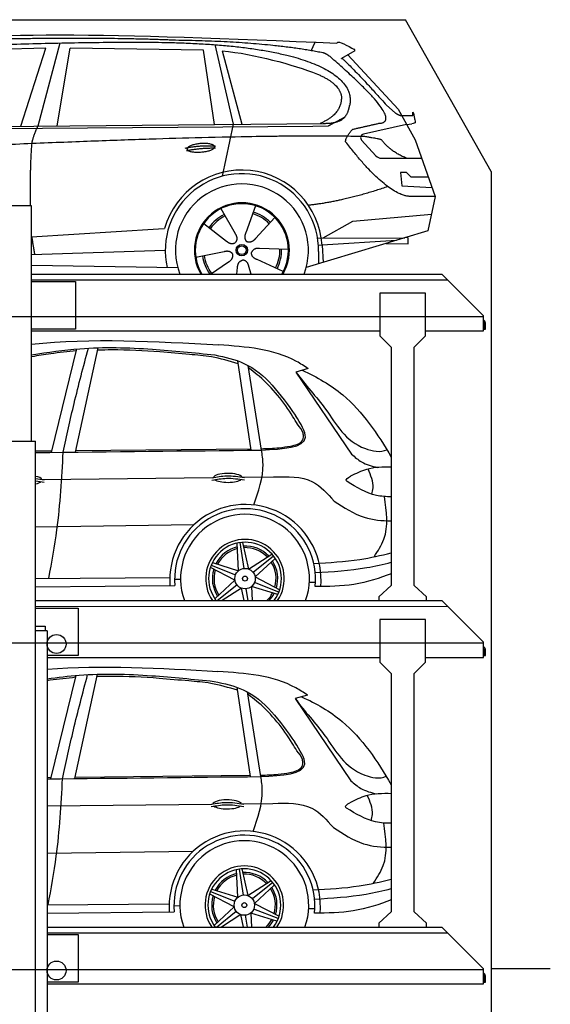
# Model space of a CAD drawing. Header units: millimetres. Extents: x 200 to 5711, y 92 to 8750.
# Tile 5 of 5: x 2919 to 5711, y 3563 to 8750. Entities that reach past the tile are written whole.
import ezdxf

# ---------------------------------------------------------------- set-up
doc = ezdxf.new("R2010")
doc.units = ezdxf.units.MM
doc.linetypes.add('GEN3', pattern=[6.25, 5, -1.25])
doc.layers.add('3', color=6, linetype='GEN3')
doc.layers.add('car', color=10, linetype='Continuous')

msp = doc.modelspace()

# ---------------------------------------------------------------- linework, layer by layer
for p, q in [((5400, 7950), (4950, 8750)), ((2982, 7770), (2662, 7770)), ((2982, 7410), (5140, 7410)), ((2982, 7370), (3212.5, 7370)), ((3212.5, 7370), (3212.5, 7120)), ((5360, 7190), (5140, 7410)), ((4814.5, 7310), (4814.5, 7085)), ((5054.5, 7310), (4814.5, 7310)), ((5054.5, 7085), (5054.5, 7310)), ((5360, 7110), (5360, 7190)), ((3212.5, 7120), (2982, 7120)), ((2982, 7110), (4814.5, 7110)), ((5054.5, 7110), (5360, 7110)), ((5360, 7157.7), (5360, 7150)), ((4874.5, 7025), (4814.5, 7085)), ((5054.5, 7085), (4994.5, 7025)), ((4874.5, 7025), (4874.5, 6303.1)), ((4994.5, 6311.3), (4994.5, 7025)), ((2641, 6530), (3003, 6530)), ((3003, 265), (3003, 6530)), ((4874.5, 6303.1), (4874.5, 5770)), ((4994.5, 5770), (4994.5, 6311.3)), ((4874.5, 5770), (4809.5, 5710)), ((5059.5, 5710), (4994.5, 5770)), ((4809.5, 5710), (4809.5, 5690)), ((5059.5, 5690), (5059.5, 5710)), ((3003, 5690), (5140, 5690)), ((5360, 5470), (5140, 5690)), ((4814.5, 5590), (4814.5, 5365)), ((5054.5, 5590), (4814.5, 5590)), ((5054.5, 5365), (5054.5, 5590)), ((3063, 5530), (3053, 5530)), ((3063, 5530), (3063, 265)), ((5360, 5390), (5360, 5470)), ((5360, 5437.7), (5360, 5430)), ((3063, 5390), (4814.5, 5390)), ((4874.5, 5305), (4814.5, 5365)), ((5054.5, 5365), (4994.5, 5305)), ((5054.5, 5390), (5360, 5390)), ((4874.5, 5305), (4874.5, 4050)), ((4994.5, 4050), (4994.5, 5305)), ((4874.5, 4050), (4809.5, 3990)), ((5059.5, 3990), (4994.5, 4050)), ((3063, 3970), (5140, 3970)), ((4809.5, 3990), (4809.5, 3970)), ((5059.5, 3970), (5059.5, 3990)), ((5360, 3750), (5140, 3970)), ((5360, 3670), (5360, 3750)), ((5400, 3750), (5400, 3750)), ((5360, 3717.7), (5360, 3710)), ((3063, 3670), (5360, 3670))]:
    msp.add_line(p, q)
for points in [[(1500, 8750), (4950, 8750)], [(5711.2, 3750), (5400, 3750), (5400, 200), (4950, 192.9), (4950, 91.6), (4850, 91.6), (4850, 177), (200, 250), (200, 8250)], [(5400, 7950), (5400, 3750)], [(2982, 6530), (2982, 7770)], [(2982, 7380), (5170, 7380)], [(3003, 5659.5), (5170, 5660)], [(3003, 5650), (3227.5, 5650)], [(3227.5, 5650), (3227.5, 5400), (3063, 5400)], [(3063, 3939.5), (5170, 3940)], [(3063, 3930), (3227.5, 3930)], [(3227.5, 3930), (3227.5, 3680), (3063, 3680)]]:
    msp.add_lwpolyline(points)
for points in [[(5360, 7157.7, -0.182676), (5362, 7152.4), (5362, 7120), (5370, 7120), (5370, 7152.4, 0.305615), (5360, 7167.3)], [(5360, 5437.7, -0.182676), (5362, 5432.4), (5362, 5400), (5370, 5400), (5370, 5432.4, 0.305615), (5360, 5447.3)], [(5360, 3717.7, -0.182676), (5362, 3712.4), (5362, 3680), (5370, 3680), (5370, 3712.4, 0.305615), (5360, 3727.3)]]:
    msp.add_lwpolyline(points, format="xyb")
msp.add_lwpolyline([(3003, 5530), (3003, 5555), (3053, 5555), (3053, 5530)], close=True)
for centre in [(3112.9, 5461), (3112.9, 3741)]:
    msp.add_circle(centre, 49.9)
at = {"layer": '3'}
for p, q in [((5360, 7185), (295, 7185)), ((5360, 5465), (295, 5465)), ((5360, 3745), (295, 3745))]:
    msp.add_line(p, q, dxfattribs=at)
at = {"layer": 'car'}
for p, q in [((3130.4, 8627.2), (3015.1, 8189.2)), ((3945.1, 8618.5), (4042.2, 8199.2)), ((4452.4, 8586.8), (4474.8, 8631.5)), ((3057.3, 8600.8), (2463.6, 8583.4)), ((2925, 8188.3), (3057.3, 8600.8)), ((3116.7, 8190.2), (3183.8, 8600)), ((3885.5, 8590.1), (3183.8, 8600)), ((3945, 8198.2), (3885.5, 8590.1)), ((3985.1, 8585.9), (4088.2, 8199.6)), ((4682.4, 8585.2), (4612.3, 8546)), ((4645.6, 8564.6), (4909.9, 8278.7)), ((4849.6, 8299.7), (4895.2, 8259.9)), ((4909.9, 8278.7), (5000.5, 8116.5)), ((1864.8, 8178.1), (4516.7, 8203.8)), ((4042.2, 8199.2), (3983.8, 7924.9)), ((4955.2, 8197.6), (4728.8, 8147.7)), ((4923.7, 8245.5), (4988, 8244.6)), ((4955.2, 8197.6), (4982.9, 8201.6)), ((1817.9, 8168.7), (4461.2, 8189.8)), ((4461.2, 8189.8), (4544.1, 8191.2)), ((4718.5, 8114.6), (4793.5, 8033.3)), ((5000.5, 8116.5), (5104.9, 7818.9)), ((4822.7, 8020.5), (5034.5, 8019.7)), ((4955.2, 7945.6), (4922.6, 7945.6)), ((4922.6, 7945.6), (4929.4, 7874.1)), ((4979, 7919.8), (4955.2, 7945.6)), ((5069.5, 7919.8), (4979, 7919.8)), ((4929.4, 7874.1), (5088.5, 7865.6)), ((5104.9, 7818.9), (4988, 7819.3)), ((5104.9, 7818.9), (5067, 7636.9)), ((3977.8, 7754.6), (4052.4, 7622.9)), ((4159.9, 7770), (4108.5, 7627.6)), ((4262, 7708.3), (4159.8, 7596.6)), ((4516.7, 7601.4), (4672.1, 7688.2)), ((4672.1, 7688.2), (5085.5, 7725.4)), ((2982, 7605.7), (3649.2, 7648.2)), ((3649.2, 7648.2), (3681.7, 7650.3)), ((3887.5, 7676.6), (4007, 7583.7)), ((5067, 7636.9), (4426.3, 7444.1)), ((4486.4, 7601.5), (4943.8, 7599.8)), ((4901.9, 7587.2), (4510.3, 7562.2)), ((4963.6, 7601.5), (4950.1, 7601.7)), ((4963, 7568.8), (4963.6, 7601.5)), ((2982, 7513.8), (3685.4, 7535.7)), ((3845.8, 7498.6), (3994.2, 7528.9)), ((4333, 7539.8), (4181.6, 7544.8)), ((4491.8, 7528.5), (4490.7, 7463.5)), ((4510.3, 7562.2), (4491, 7561)), ((4510.3, 7562.2), (4516.1, 7471.1)), ((4847.2, 7570.8), (4963, 7568.8)), ((3923.7, 7410), (4017.5, 7473.6)), ((4305.8, 7423.6), (4168, 7486.3)), ((2982, 7457.1), (3750.5, 7444.1)), ((4061.7, 7410), (4065.6, 7444.5)), ((4136.8, 7410), (4125.4, 7449.5)), ((3087.2, 6470.7), (3219.4, 7015.4)), ((3212.6, 6472.1), (3332.3, 7021.7)), ((4137.8, 6482.2), (4066.5, 6952.8)), ((4192.1, 6482.8), (4121.3, 6928.6)), ((4137.6, 6905.3), (4123.3, 6916.3)), ((4437.4, 6911.8), (4373, 6893.8)), ((4373, 6893.8), (4665.7, 6460.7)), ((3214.3, 6480), (4136.7, 6489.3)), ((3003, 6477.9), (3089.2, 6478.7)), ((3039.8, 6327.8), (3934.3, 6337.6)), ((4094, 6339.3), (4254.7, 6341.1)), ((3003, 6078.3), (3836.2, 6089.8)), ((4070.8, 5847), (4064, 5992.6)), ((4077.5, 5995), (4098.1, 5858.7)), ((4092.1, 5996.6), (4123.8, 5855.7)), ((4123.8, 5855.7), (4246.5, 5934.4)), ((4255.4, 5923.9), (4147.6, 5838)), ((4051.8, 5796.8), (3922.4, 5863.7)), ((3927, 5876.6), (4055.3, 5826.3)), ((3933, 5890), (4070.8, 5847)), ((4264, 5912.1), (4157.8, 5814.2)), ((3003, 5806.1), (3709, 5812.2)), ((4157.8, 5814.2), (4287.3, 5747.2)), ((3003, 5761.8), (3735.7, 5769.8)), ((3734.2, 5802.6), (3765.6, 5802.4)), ((3945.7, 5698.9), (4051.8, 5796.8)), ((3958, 5690), (4062.1, 5773)), ((4276.7, 5721), (4138.8, 5763.9)), ((4138.8, 5763.9), (4142.3, 5690)), ((4282.7, 5734.4), (4154.4, 5784.7)), ((4443.4, 5787.7), (4475.4, 5787.2)), ((4085.9, 5755.2), (3984.1, 5690)), ((4100.5, 5690), (4085.9, 5755.2)), ((4121, 5690), (4111.6, 5752.2)), ((3083.6, 4750.6), (3215.8, 5295.4)), ((3209, 4752), (3328.7, 5301.7)), ((4134.2, 4762.2), (4062.9, 5232.8)), ((4188.5, 4762.8), (4117.7, 5208.5)), ((4134, 5185.3), (4119.7, 5196.2)), ((4433.8, 5191.7), (4369.4, 5173.8)), ((4369.4, 5173.8), (4662.1, 4740.7)), ((3063, 4758.5), (3085.6, 4758.7)), ((3210.7, 4760), (4133.1, 4769.3)), ((3063, 4608), (3930.7, 4617.5)), ((4090.4, 4619.3), (4251.1, 4621)), ((3063, 4359.1), (3832.6, 4369.8)), ((4067.2, 4127), (4060.4, 4272.6)), ((4073.9, 4275), (4094.5, 4138.7)), ((4088.5, 4276.5), (4120.2, 4135.7)), ((4120.2, 4135.7), (4242.9, 4214.3)), ((4251.8, 4203.9), (4144, 4117.9)), ((3923.4, 4156.6), (4051.7, 4106.2)), ((3929.4, 4170), (4067.2, 4127)), ((4260.4, 4192), (4154.2, 4094.1)), ((4048.3, 4076.8), (3918.8, 4143.7)), ((3063, 4086.6), (3705.4, 4092.1)), ((3063, 4042.5), (3732.1, 4049.7)), ((3730.6, 4082.6), (3762.1, 4082.4)), ((3942.1, 3978.8), (4048.3, 4076.8)), ((3954.5, 3970), (4058.5, 4052.9)), ((4279.1, 4014.3), (4150.8, 4064.7)), ((4154.2, 4094.1), (4283.7, 4027.2)), ((4439.8, 4067.6), (4471.8, 4067.1)), ((4082.3, 4035.2), (3980.6, 3970)), ((4096.9, 3970), (4082.3, 4035.2)), ((4117.4, 3970), (4108, 4032.2)), ((4273.1, 4000.9), (4135.3, 4043.9)), ((4135.3, 4043.9), (4138.7, 3970))]:
    msp.add_line(p, q, dxfattribs=at)
for centre, radius in [((4088, 7535.8), 30.1), ((4088, 7535.8), 23.6), ((4104.8, 5805.5), 53.7), ((4104.8, 5805.5), 13.1), ((4101.2, 4085.4), 53.7), ((4101.2, 4085.4), 13.1)]:
    msp.add_circle(centre, radius, dxfattribs=at)
for centre, radius, start, end in [((4733.1, 8128.1), 20, 102.4358, 222.7473), ((4822.9, 8060.5), 40, 222.7473, 269.7861), ((4088.4, 7535.3), 422.7, 3.6504, 164.2126), ((4088.4, 7535.3), 403.4, 359.0315, 193.1146), ((4088.4, 7535.3), 350, 339.0198, 200.9802), ((4088.4, 7535.3), 250, 329.9163, 210.0837), ((4088, 7535.8), 245, 329.0948, 210.9052), ((4088, 7535.8), 209.6, 44.262, 73.3995), ((4088, 7535.8), 209.6, 116.262, 145.3995), ((4088, 7535.8), 200.6, 116.1152, 145.5463), ((4088, 7535.8), 200.6, 44.1152, 73.5463), ((4088, 7535.8), 200.6, 332.1152, 1.5463), ((4088, 7535.8), 209.6, 332.262, 1.3995), ((4088, 7535.8), 209.6, 188.262, 216.8881), ((4088, 7535.8), 200.6, 188.1152, 217.5463), ((4107, 5797.9), 398.2, 355.0584, 184.0821), ((4105, 5803.1), 370.8, 353.8778, 185.153), ((4104.7, 5805.4), 339.1, 340.0987, 199.9013), ((4104.8, 5805.5), 206.8, 326.0607, 213.9393), ((4104.8, 5805.5), 191.5, 322.9207, 217.0793), ((4104.8, 5805.5), 172, 103.4048, 152.7963), ((4104.8, 5805.5), 172, 43.4048, 92.7963), ((4104.8, 5805.5), 163.3, 43.9828, 92.2645), ((4104.8, 5805.5), 163.3, 103.9828, 152.2645), ((4104.8, 5805.5), 163.3, 343.9828, 32.2645), ((4104.8, 5805.5), 172, 343.4048, 32.7963), ((4104.8, 5805.5), 172, 163.4048, 212.7963), ((4104.8, 5805.5), 163.3, 163.9828, 212.2645), ((4104.8, 5805.5), 163.3, 315.0059, 332.2645), ((4104.8, 5805.5), 172, 317.8296, 332.7963), ((4104.8, 5805.5), 163.3, 223.9828, 224.9941), ((4103.4, 4077.8), 398.2, 355.0584, 184.0821), ((4101.4, 4083), 370.8, 353.8778, 185.153), ((4101.1, 4085.4), 339.1, 340.1066, 199.8934), ((4101.2, 4085.4), 206.8, 326.0753, 213.9247), ((4101.2, 4085.4), 191.5, 322.9372, 217.0628), ((4101.2, 4085.4), 172, 43.4048, 92.7963), ((4101.2, 4085.4), 172, 103.4048, 152.7963), ((4101.2, 4085.4), 163.3, 103.9828, 152.2645), ((4101.2, 4085.4), 163.3, 43.9828, 92.2645), ((4101.2, 4085.4), 163.3, 343.9828, 32.2645), ((4101.2, 4085.4), 172, 343.4048, 32.7963), ((4101.2, 4085.4), 172, 163.4048, 212.7963), ((4101.2, 4085.4), 163.3, 163.9828, 212.2645), ((4101.2, 4085.4), 163.3, 315.0276, 332.2645), ((4101.2, 4085.4), 172, 317.8493, 332.7963), ((4101.2, 4085.4), 163.3, 223.9828, 224.9724)]:
    msp.add_arc(centre, radius, start, end, dxfattribs=at)
for centre, start_param, end_param in [((2961, 6324.6), 3.301598, 4.127139), ((4014, 6336.3), 3.301598, 6.200586), ((2961, 6324.6), 2.156046, 2.782634), ((4014, 6336.3), 0.414691, 2.782634), ((4010.4, 4616.3), 3.301598, 6.200586), ((4010.4, 4616.3), 0.414691, 2.782634)]:
    msp.add_ellipse(centre, major_axis=(-76, 0), ratio=0.31079, start_param=start_param, end_param=end_param, dxfattribs=at)
for points, degree in [([(2243.7, 8620), (2655.7, 8691.5), (3415.8, 8679), (4588.4, 8626.5)], 3), ([(3738.4, 8641.4), (3390.1, 8657.6), (2774.2, 8647.2)], 2), ([(4514, 8575.4), (4212.9, 8635.3), (3738.4, 8641.4)], 2), ([(4588.4, 8626.5), (4596.7, 8646), (4644.1, 8609.3), (4681.6, 8593.8)], 3), ([(3985.1, 8585.9), (4157, 8569.3), (4353.1, 8514.6), (4486.4, 8463.2)], 3), ([(4563.7, 8545), (4537.7, 8570.7), (4514, 8575.4)], 2), ([(4682.4, 8585.2), (4684.1, 8586.8), (4679.6, 8589), (4684.1, 8592.7), (4681.6, 8593.8)], 4), ([(4809.3, 8204.2), (4950, 8209.1), (4563.7, 8545)], 2), ([(4612.3, 8546), (4616.6, 8556.8), (4849.6, 8299.7)], 2), ([(4486.4, 8463.2), (4602, 8413.3), (4611.7, 8347.2)], 2), ([(4611.7, 8347.2), (4617.3, 8252.7), (4500, 8203.6)], 2), ([(4516.7, 8203.8), (4566.7, 8204.2), (4634.4, 8206.6), (4647.4, 8256.4), (4655.7, 8299.7)], 4), ([(4895.2, 8259.9), (4903.5, 8252.7), (4921.3, 8242.6), (4925.9, 8245.1), (4927.8, 8246.7)], 4), ([(4988, 8244.6), (4986.1, 8292.6), (5000.6, 8209.3)], 2), ([(4544.1, 8191.2), (4574.4, 8207.5), (4630, 8237.4)], 2), ([(4672.1, 8172.8), (4809.3, 8204.2)], 1), ([(5000.6, 8209.3), (5000.8, 8205.6), (4993.1, 8203.1), (4982.9, 8201.6)], 3), ([(2984, 8097), (2986.8, 8128), (3015.1, 8189.2)], 2), ([(4634.4, 8106.3), (4632.1, 8130.5), (4672.1, 8172.8)], 2), ([(4736, 8134.1), (3859.3, 8154.4), (1427.3, 8020)], 2), ([(2976.9, 7770), (2972.9, 7968.6), (2984, 8097)], 2), ([(4988, 7819.3), (4865, 7806.5), (4634.4, 8106.3)], 2), ([(4823.8, 8116.5), (4822.5, 8119.5), (4736, 8134.1)], 2), ([(4955.2, 8020), (4869.6, 8055.1), (4823.8, 8116.5)], 2), ([(3790.5, 8073.3), (3866, 8090.2), (3949.5, 8084.4)], 2), ([(3797.7, 8060.5), (3871.7, 8075.1), (3949.6, 8074.3)], 2), ([(4856.1, 7870.7), (4631.4, 7793.2), (4438.6, 7772)], 2), ([(4108.5, 7627.6), (4103.9, 7615.1), (4100, 7601.1), (4104.4, 7587.3), (4115.2, 7580.7)], 4), ([(2982.2, 7605.7), (2992.4, 7540.8), (2997.4, 7514.3)], 2), ([(4007, 7583.7), (4030.5, 7562), (4053.7, 7575.5)], 2), ([(4052.4, 7622.9), (4070.5, 7596.5), (4053.7, 7575.5)], 2), ([(4159.8, 7596.6), (4150.8, 7586.7), (4140.2, 7576.7), (4126, 7574.2), (4115.2, 7580.7)], 4), ([(3994.2, 7528.9), (4024.9, 7537.9), (4039.7, 7515.5)], 2), ([(4168, 7486.3), (4137.9, 7497.1), (4139.1, 7523.9)], 2), ([(4181.6, 7544.8), (4149.9, 7548.5), (4139.1, 7523.9)], 2), ([(4017.5, 7473.6), (4045.4, 7489.2), (4039.7, 7515.5)], 2), ([(4065.6, 7444.5), (4066.5, 7476.4), (4092.4, 7483.6)], 2), ([(4125.4, 7449.5), (4119.1, 7480.9), (4092.4, 7483.6)], 2), ([(2982, 7040.6), (3298.1, 7074.6), (3632.1, 7055.6), (3966.2, 7036.7)], 3), ([(3003, 6469.8), (3399.4, 6474.1), (3795.7, 6478.5), (4192.1, 6482.8)], 3), ([(3003, 6332.7), (3018.2, 6331.1), (3033.4, 6328.8), (3048.6, 6326.5)], 3), ([(3003, 6320.1), (3018.1, 6318.5), (3033.2, 6316.2), (3048.3, 6313.9)], 3), ([(3063, 5328.4), (3353.8, 5351.2), (3658.2, 5333.9), (3962.6, 5316.6)], 3), ([(3063, 4750.4), (3438.2, 4754.5), (3813.3, 4758.6), (4188.5, 4762.8)], 3)]:
    msp.add_open_spline(points, degree=degree, dxfattribs=at)
for points, degree, knots in [([(2413.4, 8607.8), (2440.3, 8608.8), (2579.3, 8613.2), (3600.6, 8642.7), (4220.8, 8641.9), (4691.3, 8486.3), (4655.7, 8299.7)], 4, [0.0821318, 0.0821318, 0.0821318, 0.0821318, 0.0821318, 0.258851, 0.508851, 1, 1, 1, 1, 1]), ([(3799.4, 8068), (3798.6, 8076.3), (3819.6, 8092.6), (3902.2, 8112.7), (3995.2, 8079.7), (3908.9, 8048), (3824.1, 8048.7), (3800.3, 8059.8), (3799.4, 8068)], 5, [0, 0, 0, 0, 0, 0, 0.300106, 0.500106, 0.700106, 1, 1, 1, 1, 1, 1]), ([(2982, 6984.9), (3066.4, 6997.7), (3276.9, 7029), (3600.8, 7019.6), (3836.6, 6995.4), (3945.9, 6984.1)], 3, [10.684758, 10.684758, 10.684758, 10.684758, 266.442997, 648.218912, 977.976461, 977.976461, 977.976461, 977.976461]), ([(3217, 7005.5), (3172.1, 7000.7), (3093.6, 6992.3), (3015.4, 6980.2), (2982, 6974.3)], 3, [0, 0, 0, 0, 135.421878, 237.056951, 237.056951, 237.056951, 237.056951]), ([(3148.2, 6471.3), (3166.7, 6557.2), (3206.3, 6741), (3254.5, 6922.8), (3280.3, 7019.6)], 3, [0, 0, 0, 0, 263.476261, 564.03845, 564.03845, 564.03845, 564.03845]), ([(4068.8, 6937.2), (4022.4, 6951.3), (3938.5, 6976.7), (3799.2, 6987), (3624.7, 7003.9), (3463.5, 7011.8), (3354.1, 7009.5), (3329.5, 7009)], 3, [0, 0, 0, 0, 145.122488, 262.140102, 417.402505, 671.562656, 745.482304, 745.482304, 745.482304, 745.482304]), ([(4437.4, 6911.8), (4417.2, 6925), (4279.6, 7015), (4110.5, 7026.7), (3966.2, 7036.7)], 3, [0, 0, 0, 0, 72.055098, 491.121405, 491.121405, 491.121405, 491.121405]), ([(3945.9, 6984.1), (3999.1, 6972.7), (4180.7, 6933.5), (4291.7, 6776), (4370.2, 6664.5)], 3, [0, 0, 0, 0, 159.843154, 545.779729, 545.779729, 545.779729, 545.779729]), ([(4381, 6618.7), (4373.1, 6631.9), (4318.1, 6724.5), (4238.4, 6825.6), (4151.7, 6894.1), (4137.6, 6905.3)], 3, [0, 0, 0, 0, 45.899786, 323.459735, 377.533781, 377.533781, 377.533781, 377.533781]), ([(4405.7, 6903), (4483.4, 6868.2), (4676.9, 6756), (4802, 6568.6), (4874.5, 6445.6)], 3, [454.443926, 454.443926, 454.443926, 454.443926, 706.375154, 1123.860103, 1123.860103, 1123.860103, 1123.860103]), ([(4373, 6893.8), (4421.3, 6825.6), (4550.2, 6692.3), (4644.3, 6501.8), (4817.3, 6468.8), (4851.3, 6484.4)], 3, [83.694765, 83.694765, 83.694765, 83.694765, 349.888457, 664.176449, 768.609969, 768.609969, 768.609969, 768.609969]), ([(4192.1, 6482.8), (4305, 6488.7), (4477.3, 6497.6), (4397.6, 6621.8), (4370.2, 6664.5)], 3, [0, 0, 0, 0, 240.092618, 366.052048, 366.052048, 366.052048, 366.052048]), ([(4413.4, 6550.4), (4412.7, 6557.7), (4410.1, 6583.6), (4393.1, 6604), (4381, 6618.7)], 3, [0, 0, 0, 0, 21.82351, 76.876099, 76.876099, 76.876099, 76.876099]), ([(4343.7, 6503.3), (4356.4, 6506), (4380.3, 6511.1), (4408.3, 6528.8), (4412.2, 6545.4), (4413.4, 6550.4)], 3, [0, 0, 0, 0, 39.301519, 74.227794, 89.42754, 89.42754, 89.42754, 89.42754]), ([(4191, 6489.9), (4221.8, 6491), (4273, 6493), (4323.6, 6500.4), (4343.7, 6503.3)], 3, [0, 0, 0, 0, 92.601124, 153.410773, 153.410773, 153.410773, 153.410773]), ([(3072.4, 5806.7), (3088.1, 5892), (3128.4, 6111.7), (3140.7, 6334.8), (3148.2, 6471.3)], 3, [0, 0, 0, 0, 259.998813, 669.569284, 669.569284, 669.569284, 669.569284]), ([(4150.5, 6193.7), (4175.7, 6264.8), (4209.3, 6360), (4195.5, 6458.1), (4192.1, 6482.8)], 3, [0, 0, 0, 0, 220.652744, 294.97859, 294.97859, 294.97859, 294.97859]), ([(4665.7, 6460.7), (4682.6, 6446), (4721.6, 6412), (4771.8, 6398.6), (4800.4, 6391)], 3, [0, 0, 0, 0, 66.223728, 153.432984, 153.432984, 153.432984, 153.432984]), ([(4874.5, 6392.7), (4829.8, 6393.8), (4754.8, 6392), (4687.3, 6358.6), (4659.5, 6344.9)], 3, [30.637293, 30.637293, 30.637293, 30.637293, 162.045796, 253.902, 253.902, 253.902, 253.902]), ([(4772, 6250.3), (4774.8, 6261.3), (4786.2, 6306.1), (4766.7, 6349.8), (4752, 6382.9)], 3, [0, 0, 0, 0, 33.465718, 136.658595, 136.658595, 136.658595, 136.658595]), ([(3931, 6324.4), (3956.6, 6329), (4013.1, 6338.9), (4070, 6330.3), (4101.3, 6325.6)], 3, [0, 0, 0, 0, 77.291279, 171.241574, 171.241574, 171.241574, 171.241574]), ([(3931.3, 6337), (3956.8, 6341.5), (4013.4, 6351.5), (4070.3, 6342.9), (4101.5, 6338.2)], 3, [0, 0, 0, 0, 77.291279, 171.241574, 171.241574, 171.241574, 171.241574]), ([(4254.7, 6341.1), (4328.1, 6343.5), (4455.5, 6347.7), (4538.1, 6253.8), (4573.2, 6214)], 3, [0, 0, 0, 0, 206.890729, 359.058818, 359.058818, 359.058818, 359.058818]), ([(4642.4, 6316.5), (4641, 6317.8), (4631.1, 6327), (4646.5, 6336.7), (4659.5, 6344.9)], 3, [0, 0, 0, 0, 5.621278, 37.713375, 37.713375, 37.713375, 37.713375]), ([(4874.5, 6237), (4847.7, 6236.5), (4765.4, 6241.5), (4692.2, 6286.2), (4642.4, 6316.5)], 3, [84.6097, 84.6097, 84.6097, 84.6097, 164.731815, 334.48885, 334.48885, 334.48885, 334.48885]), ([(4784.8, 5920.5), (4804.3, 5950.8), (4865.4, 6045.3), (4849.7, 6159.9), (4839.1, 6237.8)], 3, [0, 0, 0, 0, 105.989524, 330.265589, 330.265589, 330.265589, 330.265589]), ([(4573.2, 6214), (4624.5, 6180.6), (4717.6, 6120), (4825.1, 6110.2), (4874.5, 6110.2)], 3, [0, 0, 0, 0, 179.657933, 325.861593, 325.861593, 325.861593, 325.861593]), ([(4466.5, 5885.6), (4547.8, 5890.2), (4685.5, 5898), (4819.8, 5927.5), (4874.5, 5941)], 3, [0, 0, 0, 0, 243.685961, 412.644744, 412.644744, 412.644744, 412.644744]), ([(4474.2, 5836.9), (4565, 5842.6), (4700.1, 5851.2), (4831.6, 5880.7), (4874.5, 5891.4)], 3, [0, 0, 0, 0, 272.187163, 404.690605, 404.690605, 404.690605, 404.690605]), ([(4874.5, 5831.3), (4815.5, 5808.9), (4682.8, 5765.5), (4542.6, 5763.3), (4473.7, 5763.5)], 3, [103.963866, 103.963866, 103.963866, 103.963866, 317.658435, 522.70569, 522.70569, 522.70569, 522.70569]), ([(3063, 5277.4), (3119.3, 5285.3), (3301.9, 5308.1), (3597.2, 5299.6), (3833, 5275.3), (3942.3, 5264.1)], 3, [96.103035, 96.103035, 96.103035, 96.103035, 266.442997, 648.218912, 977.976461, 977.976461, 977.976461, 977.976461]), ([(3144.6, 4751.3), (3163.1, 4837.2), (3202.7, 5021), (3251, 5202.7), (3276.7, 5299.6)], 3, [0, 0, 0, 0, 263.476261, 564.03845, 564.03845, 564.03845, 564.03845]), ([(4433.8, 5191.7), (4413.6, 5204.9), (4276, 5294.9), (4106.9, 5306.6), (3962.6, 5316.6)], 3, [0, 0, 0, 0, 72.055098, 491.121405, 491.121405, 491.121405, 491.121405]), ([(3213.4, 5285.5), (3168.5, 5280.7), (3118.3, 5275.3), (3068.3, 5268.4), (3063, 5267.7)], 3, [0, 0, 0, 0, 135.421878, 151.463708, 151.463708, 151.463708, 151.463708]), ([(4065.2, 5217.1), (4018.8, 5231.2), (3934.9, 5256.7), (3795.6, 5266.9), (3621.1, 5283.9), (3459.9, 5291.7), (3350.5, 5289.5), (3325.9, 5289)], 3, [0, 0, 0, 0, 145.122488, 262.140102, 417.402505, 671.562656, 745.482304, 745.482304, 745.482304, 745.482304]), ([(3942.3, 5264.1), (3995.5, 5252.6), (4177.1, 5213.5), (4288.1, 5055.9), (4366.6, 4944.5)], 3, [0, 0, 0, 0, 159.843154, 545.779729, 545.779729, 545.779729, 545.779729]), ([(4377.4, 4898.7), (4369.5, 4911.8), (4314.5, 5004.4), (4234.9, 5105.5), (4148.1, 5174.1), (4134, 5185.3)], 3, [0, 0, 0, 0, 45.899786, 323.459735, 377.533781, 377.533781, 377.533781, 377.533781]), ([(4369.4, 5173.8), (4417.7, 5105.5), (4546.6, 4972.3), (4640.7, 4781.8), (4813.8, 4748.8), (4847.7, 4764.3)], 3, [83.694765, 83.694765, 83.694765, 83.694765, 349.888457, 664.176449, 768.609969, 768.609969, 768.609969, 768.609969]), ([(4402.1, 5182.9), (4479.8, 5148.2), (4675.3, 5034.8), (4801, 4844.6), (4874.5, 4719.5)], 3, [454.443926, 454.443926, 454.443926, 454.443926, 706.375154, 1130.768125, 1130.768125, 1130.768125, 1130.768125]), ([(4188.5, 4762.8), (4301.4, 4768.6), (4473.7, 4777.6), (4394, 4901.8), (4366.6, 4944.5)], 3, [0, 0, 0, 0, 240.092618, 366.052048, 366.052048, 366.052048, 366.052048]), ([(4409.8, 4830.4), (4409.1, 4837.7), (4406.5, 4863.5), (4389.5, 4884), (4377.4, 4898.7)], 3, [0, 0, 0, 0, 21.82351, 76.876099, 76.876099, 76.876099, 76.876099]), ([(4340.1, 4783.3), (4352.8, 4786), (4376.7, 4791.1), (4404.7, 4808.7), (4408.6, 4825.3), (4409.8, 4830.4)], 3, [0, 0, 0, 0, 39.301519, 74.227794, 89.42754, 89.42754, 89.42754, 89.42754]), ([(4187.4, 4769.8), (4218.2, 4771), (4269.4, 4772.9), (4320, 4780.3), (4340.1, 4783.3)], 3, [0, 0, 0, 0, 92.601124, 153.410773, 153.410773, 153.410773, 153.410773]), ([(3068.8, 4086.6), (3084.5, 4171.9), (3124.8, 4391.6), (3137.1, 4614.8), (3144.6, 4751.3)], 3, [0, 0, 0, 0, 259.998813, 669.569284, 669.569284, 669.569284, 669.569284]), ([(4146.9, 4473.6), (4172.1, 4544.8), (4205.7, 4639.9), (4191.9, 4738), (4188.5, 4762.8)], 3, [0, 0, 0, 0, 220.652744, 294.97859, 294.97859, 294.97859, 294.97859]), ([(4662.1, 4740.7), (4679, 4726), (4718, 4691.9), (4768.2, 4678.5), (4796.8, 4670.9)], 3, [0, 0, 0, 0, 66.223728, 153.432984, 153.432984, 153.432984, 153.432984]), ([(4874.5, 4672.6), (4828.6, 4673.8), (4752.3, 4672.5), (4683.7, 4638.6), (4656, 4624.8)], 3, [27.111992, 27.111992, 27.111992, 27.111992, 162.045796, 253.902, 253.902, 253.902, 253.902]), ([(3927.7, 4617), (3953.2, 4621.5), (4009.8, 4631.5), (4066.7, 4622.9), (4097.9, 4618.1)], 3, [0, 0, 0, 0, 77.291279, 171.241574, 171.241574, 171.241574, 171.241574]), ([(4251.1, 4621), (4324.5, 4623.5), (4451.9, 4627.7), (4534.5, 4533.8), (4569.6, 4494)], 3, [0, 0, 0, 0, 206.890729, 359.058818, 359.058818, 359.058818, 359.058818]), ([(4638.8, 4596.4), (4637.4, 4597.8), (4627.5, 4606.9), (4642.9, 4616.6), (4656, 4624.8)], 3, [0, 0, 0, 0, 5.621278, 37.713375, 37.713375, 37.713375, 37.713375]), ([(4768.4, 4530.3), (4771.2, 4541.2), (4782.6, 4586), (4763.1, 4629.8), (4748.4, 4662.8)], 3, [0, 0, 0, 0, 33.465718, 136.658595, 136.658595, 136.658595, 136.658595]), ([(3927.4, 4604.4), (3953, 4608.9), (4009.5, 4618.9), (4066.4, 4610.3), (4097.7, 4605.5)], 3, [0, 0, 0, 0, 77.291279, 171.241574, 171.241574, 171.241574, 171.241574]), ([(4874.5, 4517.1), (4846.4, 4516.4), (4762.9, 4520.8), (4688.6, 4566.1), (4638.8, 4596.4)], 3, [81.034672, 81.034672, 81.034672, 81.034672, 164.731815, 334.48885, 334.48885, 334.48885, 334.48885]), ([(4781.2, 4200.5), (4800.7, 4230.8), (4861.8, 4325.2), (4846.1, 4439.9), (4835.5, 4517.7)], 3, [0, 0, 0, 0, 105.989524, 330.265589, 330.265589, 330.265589, 330.265589]), ([(4569.6, 4494), (4620.9, 4460.5), (4715.1, 4399.3), (4823.8, 4390), (4874.5, 4390.1)], 3, [0, 0, 0, 0, 179.657933, 329.404881, 329.404881, 329.404881, 329.404881]), ([(4462.9, 4165.6), (4544.2, 4170.2), (4683.1, 4178), (4818.6, 4207.9), (4874.5, 4221.9)], 3, [0, 0, 0, 0, 243.685961, 416.343652, 416.343652, 416.343652, 416.343652]), ([(4470.6, 4116.9), (4561.4, 4122.6), (4697.7, 4131.2), (4830.4, 4161.2), (4874.5, 4172.2)], 3, [0, 0, 0, 0, 272.187163, 408.393228, 408.393228, 408.393228, 408.393228]), ([(4874.5, 4112.6), (4814.7, 4089.8), (4680.7, 4045.5), (4539, 4043.3), (4470.1, 4043.5)], 3, [99.60721, 99.60721, 99.60721, 99.60721, 317.658435, 522.70569, 522.70569, 522.70569, 522.70569])]:
    msp.add_open_spline(points, degree=degree, knots=knots, dxfattribs=at)
at = {"layer": 'DEFPOINTS', "color": 0, "linetype": 'ByBlock'}
msp.add_point((5313.2, 5390), dxfattribs=at)
msp.add_point((5313.2, 5390), dxfattribs=at)

doc.saveas('drawing.dxf')
